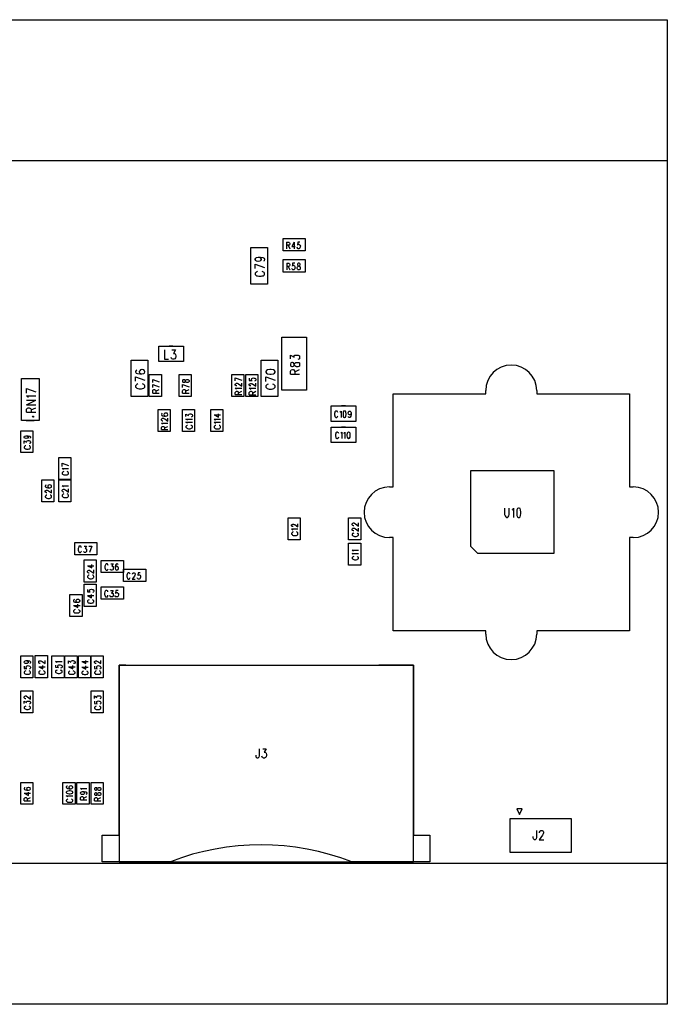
# Model space of a CAD drawing. Extents: x 11.9 to 28.1, y 10.8 to 21.2.
# Tile 2 of 8: x 19.3 to 21.6, y 14.8 to 18.3. Entities that reach past the tile are written whole.
import ezdxf

# ---------------------------------------------------------------- set-up
doc = ezdxf.new("R2010")
doc.units = 0
doc.header["$MEASUREMENT"] = 0
doc.layers.add('LAYNR1', color=2, linetype='Continuous')

msp = doc.modelspace()

# ---------------------------------------------------------------- linework, layer by layer
at = {"layer": 'LAYNR1', "color": 7}
for points in [[(18.117, 18.33), (21.617, 18.33)], [(21.617, 18.33), (21.617, 14.83)], [(18.117, 17.83), (21.617, 17.83)], [(21.617, 17.83), (21.617, 15.33)], [(20.252, 17.508), (20.252, 17.552)], [(20.252, 17.552), (20.331, 17.552)], [(20.264, 17.539), (20.264, 17.516)], [(20.264, 17.539), (20.272, 17.539), (20.274, 17.538), (20.275, 17.537), (20.276, 17.535), (20.276, 17.533), (20.275, 17.53), (20.274, 17.529), (20.272, 17.528), (20.264, 17.528)], [(20.291, 17.539), (20.283, 17.524), (20.295, 17.524)], [(20.291, 17.539), (20.291, 17.516)], [(20.312, 17.539), (20.304, 17.539), (20.303, 17.529), (20.304, 17.53), (20.307, 17.532), (20.309, 17.532), (20.311, 17.53), (20.313, 17.528), (20.314, 17.525), (20.313, 17.523), (20.312, 17.519), (20.311, 17.517), (20.308, 17.516), (20.306, 17.516), (20.303, 17.517), (20.303, 17.518), (20.302, 17.521)], [(20.331, 17.552), (20.331, 17.508)], [(20.137, 17.39), (20.137, 17.52)], [(20.137, 17.52), (20.197, 17.52)], [(20.197, 17.52), (20.197, 17.39)], [(20.331, 17.508), (20.252, 17.508)], [(20.27, 17.528), (20.276, 17.516)], [(20.164, 17.486), (20.169, 17.485), (20.172, 17.482), (20.174, 17.479), (20.174, 17.478), (20.172, 17.474), (20.169, 17.472), (20.164, 17.471), (20.163, 17.471), (20.158, 17.472), (20.155, 17.474), (20.153, 17.478), (20.153, 17.479), (20.155, 17.482), (20.158, 17.485), (20.164, 17.486), (20.172, 17.486), (20.18, 17.485), (20.185, 17.482), (20.186, 17.479), (20.186, 17.477), (20.185, 17.473), (20.182, 17.472)], [(20.252, 17.477), (20.331, 17.477)], [(20.252, 17.433), (20.252, 17.477)], [(20.331, 17.477), (20.331, 17.433)], [(20.153, 17.461), (20.186, 17.449)], [(20.153, 17.445), (20.153, 17.461)], [(20.161, 17.435), (20.158, 17.433), (20.155, 17.431), (20.153, 17.429), (20.153, 17.424), (20.155, 17.422), (20.158, 17.42), (20.161, 17.419), (20.166, 17.418), (20.174, 17.418), (20.178, 17.419), (20.182, 17.42), (20.185, 17.422), (20.186, 17.424), (20.186, 17.429), (20.185, 17.431), (20.182, 17.433), (20.178, 17.435)], [(20.331, 17.433), (20.252, 17.433)], [(20.265, 17.464), (20.265, 17.441)], [(20.265, 17.464), (20.272, 17.464), (20.274, 17.463), (20.275, 17.462), (20.276, 17.46), (20.276, 17.458), (20.275, 17.455), (20.274, 17.454), (20.272, 17.453), (20.265, 17.453)], [(20.27, 17.453), (20.276, 17.441)], [(20.295, 17.45), (20.294, 17.448), (20.294, 17.444), (20.292, 17.442), (20.29, 17.441), (20.287, 17.441), (20.285, 17.442), (20.284, 17.443), (20.283, 17.446)], [(20.294, 17.464), (20.286, 17.464), (20.285, 17.454), (20.286, 17.455), (20.288, 17.457), (20.29, 17.457), (20.293, 17.455), (20.294, 17.453), (20.295, 17.45)], [(20.304, 17.442), (20.303, 17.443), (20.302, 17.446), (20.302, 17.449), (20.303, 17.451), (20.305, 17.453), (20.307, 17.454), (20.31, 17.455), (20.312, 17.457), (20.313, 17.459)], [(20.304, 17.463), (20.303, 17.461), (20.303, 17.459), (20.304, 17.457)], [(20.306, 17.464), (20.304, 17.463)], [(20.304, 17.457), (20.305, 17.455), (20.309, 17.454), (20.311, 17.453), (20.313, 17.451)], [(20.313, 17.443), (20.312, 17.442), (20.309, 17.441), (20.306, 17.441), (20.304, 17.442)], [(20.313, 17.461), (20.312, 17.463), (20.309, 17.464), (20.306, 17.464)], [(20.313, 17.459), (20.313, 17.461)], [(20.313, 17.451), (20.313, 17.449), (20.313, 17.446), (20.313, 17.443)], [(20.197, 17.39), (20.137, 17.39)], [(20.248, 17.013), (20.248, 17.202)], [(20.248, 17.202), (20.335, 17.202)], [(20.335, 17.202), (20.335, 17.013)], [(19.811, 17.115), (19.811, 17.17)], [(19.811, 17.17), (19.898, 17.17)], [(19.831, 17.156), (19.831, 17.123), (19.845, 17.123)], [(19.861, 17.17), (19.847, 17.17)], [(19.857, 17.156), (19.87, 17.156), (19.863, 17.143), (19.866, 17.143), (19.869, 17.142), (19.87, 17.14), (19.871, 17.135), (19.871, 17.132), (19.87, 17.128), (19.867, 17.124), (19.864, 17.123), (19.861, 17.123), (19.857, 17.124), (19.856, 17.126), (19.855, 17.129)], [(19.898, 17.17), (19.898, 17.115)], [(19.712, 16.99), (19.712, 17.12)], [(19.712, 17.12), (19.772, 17.12)], [(19.772, 17.12), (19.772, 16.99)], [(19.898, 17.115), (19.811, 17.115)], [(19.861, 17.115), (19.847, 17.115)], [(20.174, 16.99), (20.174, 17.12)], [(20.174, 17.12), (20.234, 17.12)], [(20.234, 17.12), (20.234, 16.99)], [(20.278, 17.124), (20.278, 17.137), (20.291, 17.13), (20.291, 17.133), (20.292, 17.136), (20.294, 17.137), (20.299, 17.138), (20.302, 17.138), (20.306, 17.137), (20.31, 17.135), (20.311, 17.131), (20.311, 17.128), (20.31, 17.124), (20.308, 17.123), (20.305, 17.122)], [(19.733, 17.085), (19.73, 17.083), (19.728, 17.08), (19.728, 17.078), (19.73, 17.074), (19.735, 17.072), (19.743, 17.071), (19.75, 17.071), (19.757, 17.072), (19.76, 17.074), (19.761, 17.078), (19.761, 17.079), (19.76, 17.082), (19.757, 17.085), (19.752, 17.086), (19.75, 17.086), (19.746, 17.085), (19.743, 17.082), (19.741, 17.079), (19.741, 17.078), (19.743, 17.074), (19.746, 17.072), (19.75, 17.071)], [(20.191, 17.077), (20.193, 17.074), (20.197, 17.071), (20.205, 17.07), (20.21, 17.07), (20.218, 17.071), (20.222, 17.074), (20.224, 17.077), (20.224, 17.079), (20.222, 17.083), (20.218, 17.085)], [(20.197, 17.085), (20.193, 17.083), (20.191, 17.079), (20.191, 17.077)], [(20.218, 17.085), (20.21, 17.086), (20.205, 17.086), (20.197, 17.085)], [(20.278, 17.07), (20.278, 17.08), (20.28, 17.083), (20.281, 17.085), (20.285, 17.086), (20.288, 17.086), (20.291, 17.085), (20.292, 17.083), (20.294, 17.08), (20.294, 17.07)], [(20.294, 17.078), (20.311, 17.086)], [(19.34, 17.055), (19.368, 17.055)], [(19.728, 17.061), (19.761, 17.049)], [(19.728, 17.045), (19.728, 17.061)], [(19.776, 16.991), (19.776, 17.069)], [(19.776, 17.069), (19.82, 17.069)], [(19.789, 17.051), (19.812, 17.043)], [(19.789, 17.04), (19.789, 17.051)], [(19.82, 17.069), (19.82, 16.991)], [(19.883, 16.991), (19.883, 17.069)], [(19.883, 17.069), (19.926, 17.069)], [(19.905, 17.046), (19.906, 17.049), (19.908, 17.05), (19.91, 17.051), (19.914, 17.051), (19.916, 17.05), (19.917, 17.05), (19.918, 17.047), (19.918, 17.044), (19.917, 17.042), (19.916, 17.041), (19.914, 17.04), (19.91, 17.04), (19.908, 17.041), (19.906, 17.042), (19.905, 17.045), (19.904, 17.048), (19.903, 17.05), (19.9, 17.05), (19.898, 17.05), (19.896, 17.05), (19.895, 17.047), (19.895, 17.044)], [(19.895, 17.044), (19.896, 17.042), (19.898, 17.041), (19.9, 17.041), (19.903, 17.042), (19.904, 17.043), (19.905, 17.046)], [(19.926, 17.069), (19.926, 16.991)], [(20.07, 16.991), (20.07, 17.069)], [(20.07, 17.069), (20.113, 17.069)], [(20.082, 17.057), (20.105, 17.049)], [(20.082, 17.046), (20.082, 17.057)], [(20.113, 17.069), (20.113, 16.991)], [(20.12, 16.991), (20.12, 17.069)], [(20.12, 17.069), (20.163, 17.069)], [(20.132, 17.056), (20.132, 17.048), (20.142, 17.047), (20.141, 17.048), (20.14, 17.05), (20.14, 17.052), (20.141, 17.055), (20.143, 17.056), (20.147, 17.057), (20.149, 17.056), (20.152, 17.056), (20.154, 17.054), (20.155, 17.052), (20.155, 17.049), (20.154, 17.047), (20.153, 17.046), (20.151, 17.045)], [(20.163, 17.069), (20.163, 16.991)], [(20.191, 17.06), (20.224, 17.049)], [(20.191, 17.044), (20.191, 17.06)], [(20.278, 17.07), (20.311, 17.07)], [(19.341, 17.019), (19.374, 17.007)], [(19.341, 17.003), (19.341, 17.019)], [(19.736, 17.035), (19.733, 17.033), (19.73, 17.031), (19.728, 17.029), (19.728, 17.024), (19.73, 17.022), (19.733, 17.02), (19.736, 17.019), (19.741, 17.018), (19.749, 17.018), (19.753, 17.019), (19.757, 17.02), (19.76, 17.022), (19.761, 17.024), (19.761, 17.029), (19.76, 17.031), (19.757, 17.033), (19.753, 17.035)], [(19.789, 17.033), (19.812, 17.025)], [(19.789, 17.022), (19.789, 17.033)], [(19.789, 17.003), (19.789, 17.011), (19.79, 17.013), (19.791, 17.014), (19.793, 17.015), (19.795, 17.015), (19.797, 17.014), (19.799, 17.013), (19.8, 17.011), (19.8, 17.003)], [(19.8, 17.009), (19.812, 17.015)], [(19.895, 17.033), (19.918, 17.025)], [(19.895, 17.022), (19.895, 17.033)], [(19.895, 17.003), (19.895, 17.011), (19.896, 17.013), (19.897, 17.014), (19.899, 17.015), (19.902, 17.015), (19.904, 17.014), (19.905, 17.013), (19.906, 17.011), (19.906, 17.003)], [(19.906, 17.009), (19.918, 17.015)], [(20.085, 17.029), (20.084, 17.03), (20.082, 17.031), (20.082, 17.034), (20.084, 17.036), (20.085, 17.037), (20.087, 17.038)], [(20.087, 17.016), (20.086, 17.018), (20.082, 17.02)], [(20.082, 17.02), (20.105, 17.02)], [(20.088, 17.028), (20.087, 17.028), (20.085, 17.029)], [(20.087, 17.038), (20.089, 17.038)], [(20.089, 17.038), (20.091, 17.037), (20.094, 17.035), (20.105, 17.027), (20.105, 17.038)], [(20.138, 17.028), (20.137, 17.028), (20.135, 17.028), (20.134, 17.029), (20.132, 17.031), (20.132, 17.034), (20.134, 17.036), (20.135, 17.036), (20.137, 17.037), (20.139, 17.037), (20.141, 17.036), (20.144, 17.035), (20.155, 17.027), (20.155, 17.038)], [(20.137, 17.016), (20.136, 17.017), (20.132, 17.02), (20.155, 17.02)], [(20.199, 17.034), (20.196, 17.033), (20.193, 17.031), (20.191, 17.028), (20.191, 17.024), (20.193, 17.021), (20.196, 17.019), (20.199, 17.018), (20.203, 17.017), (20.211, 17.017), (20.216, 17.018), (20.219, 17.019), (20.222, 17.021), (20.224, 17.024), (20.224, 17.028), (20.222, 17.031), (20.219, 17.033), (20.216, 17.034)], [(20.335, 17.013), (20.248, 17.013)], [(20.63, 16.669), (20.643, 16.669), (20.643, 17), (20.972, 17), (20.972, 17.012)], [(21.153, 17.012), (21.153, 17), (21.483, 17), (21.483, 16.669), (21.496, 16.669)], [(19.347, 16.987), (19.346, 16.989), (19.341, 16.993), (19.374, 16.993)], [(19.341, 16.961), (19.374, 16.977)], [(19.341, 16.977), (19.374, 16.977)], [(19.772, 16.99), (19.712, 16.99)], [(19.82, 16.991), (19.776, 16.991)], [(19.789, 17.003), (19.812, 17.003)], [(19.926, 16.991), (19.883, 16.991)], [(19.895, 17.003), (19.918, 17.003)], [(20.113, 16.991), (20.07, 16.991)], [(20.082, 16.998), (20.082, 17.005), (20.084, 17.007), (20.085, 17.008), (20.087, 17.009), (20.089, 17.009), (20.091, 17.008), (20.092, 17.007), (20.093, 17.005), (20.093, 16.998)], [(20.082, 16.998), (20.105, 16.998)], [(20.093, 17.003), (20.105, 17.009)], [(20.163, 16.991), (20.12, 16.991)], [(20.132, 16.997), (20.132, 17.005), (20.134, 17.007), (20.135, 17.008), (20.137, 17.009), (20.139, 17.009), (20.141, 17.008), (20.142, 17.007), (20.143, 17.005), (20.143, 16.997)], [(20.132, 16.997), (20.155, 16.997)], [(20.143, 17.003), (20.155, 17.009)], [(20.234, 16.99), (20.174, 16.99)], [(19.341, 16.961), (19.374, 16.961)], [(19.341, 16.935), (19.341, 16.945), (19.343, 16.948), (19.344, 16.949), (19.347, 16.95), (19.35, 16.95), (19.353, 16.949), (19.355, 16.948), (19.357, 16.945), (19.357, 16.935)], [(19.357, 16.943), (19.374, 16.95)], [(19.808, 16.866), (19.808, 16.944)], [(19.808, 16.944), (19.851, 16.944)], [(19.851, 16.944), (19.851, 16.866)], [(19.895, 16.866), (19.895, 16.944)], [(19.895, 16.944), (19.938, 16.944)], [(19.938, 16.944), (19.938, 16.866)], [(19.995, 16.866), (19.995, 16.944)], [(19.995, 16.944), (20.038, 16.944)], [(20.038, 16.944), (20.038, 16.866)], [(20.423, 16.902), (20.423, 16.957)], [(20.423, 16.957), (20.51, 16.957)], [(20.474, 16.957), (20.46, 16.957)], [(20.51, 16.957), (20.51, 16.902)], [(19.34, 16.905), (19.368, 16.905)], [(19.341, 16.935), (19.374, 16.935)], [(19.823, 16.931), (19.821, 16.93), (19.82, 16.927), (19.82, 16.926), (19.821, 16.923), (19.824, 16.922), (19.83, 16.921), (19.835, 16.921), (19.84, 16.922), (19.842, 16.923), (19.843, 16.926), (19.843, 16.927), (19.842, 16.929), (19.84, 16.931), (19.836, 16.931), (19.835, 16.931), (19.832, 16.931), (19.83, 16.929), (19.829, 16.927), (19.829, 16.926), (19.83, 16.923), (19.832, 16.922), (19.835, 16.921)], [(19.825, 16.903), (19.824, 16.903), (19.822, 16.904), (19.821, 16.905), (19.82, 16.907), (19.82, 16.91), (19.821, 16.911), (19.822, 16.912), (19.824, 16.913), (19.827, 16.913), (19.829, 16.912), (19.832, 16.911), (19.843, 16.903), (19.843, 16.914)], [(19.907, 16.919), (19.907, 16.928), (19.916, 16.923), (19.916, 16.925), (19.917, 16.927), (19.918, 16.928), (19.922, 16.929), (19.924, 16.929), (19.927, 16.928), (19.929, 16.926), (19.93, 16.924), (19.93, 16.921), (19.929, 16.919), (19.928, 16.918), (19.926, 16.917)], [(19.912, 16.906), (19.911, 16.908), (19.907, 16.91), (19.93, 16.91)], [(20.007, 16.925), (20.023, 16.917), (20.023, 16.929)], [(20.007, 16.925), (20.03, 16.925)], [(20.012, 16.906), (20.011, 16.907), (20.007, 16.91), (20.03, 16.91)], [(20.447, 16.934), (20.446, 16.936), (20.444, 16.938), (20.443, 16.939), (20.44, 16.939), (20.438, 16.938), (20.436, 16.936), (20.436, 16.934), (20.435, 16.93), (20.435, 16.925), (20.436, 16.922), (20.436, 16.919), (20.438, 16.917), (20.44, 16.916), (20.443, 16.916), (20.444, 16.917), (20.446, 16.919), (20.447, 16.922)], [(20.454, 16.935), (20.455, 16.936), (20.458, 16.939), (20.458, 16.916)], [(20.494, 16.932), (20.493, 16.928), (20.491, 16.926), (20.489, 16.925), (20.488, 16.925), (20.486, 16.926), (20.484, 16.928), (20.483, 16.932), (20.483, 16.933), (20.484, 16.936), (20.486, 16.938), (20.488, 16.939), (20.489, 16.939), (20.491, 16.938), (20.493, 16.936), (20.494, 16.932), (20.494, 16.926), (20.493, 16.921), (20.491, 16.917), (20.489, 16.916), (20.487, 16.916), (20.485, 16.917), (20.484, 16.919)], [(19.824, 16.892), (19.823, 16.893), (19.82, 16.896), (19.843, 16.896)], [(19.82, 16.873), (19.82, 16.88), (19.821, 16.883), (19.822, 16.884), (19.824, 16.884), (19.827, 16.884), (19.829, 16.884), (19.83, 16.883), (19.831, 16.88), (19.831, 16.873)], [(19.82, 16.873), (19.843, 16.873)], [(19.831, 16.879), (19.843, 16.884)], [(19.912, 16.895), (19.911, 16.897), (19.907, 16.899), (19.93, 16.899)], [(19.913, 16.888), (19.911, 16.887), (19.909, 16.886), (19.907, 16.884), (19.907, 16.881), (19.909, 16.879), (19.911, 16.878), (19.913, 16.877), (19.916, 16.876), (19.922, 16.876), (19.925, 16.877), (19.927, 16.878), (19.929, 16.879), (19.93, 16.881), (19.93, 16.884), (19.929, 16.886), (19.927, 16.887), (19.925, 16.888)], [(20.012, 16.895), (20.011, 16.896), (20.007, 16.899), (20.03, 16.899)], [(20.013, 16.888), (20.011, 16.887), (20.009, 16.885), (20.007, 16.884), (20.007, 16.88), (20.009, 16.879), (20.011, 16.877), (20.013, 16.876), (20.016, 16.876), (20.022, 16.876), (20.025, 16.876), (20.027, 16.877), (20.029, 16.879), (20.03, 16.88), (20.03, 16.884), (20.029, 16.885), (20.027, 16.887), (20.025, 16.888)], [(20.51, 16.902), (20.423, 16.902)], [(20.423, 16.827), (20.423, 16.882)], [(20.423, 16.882), (20.51, 16.882)], [(20.474, 16.902), (20.46, 16.902)], [(20.474, 16.882), (20.46, 16.882)], [(20.51, 16.882), (20.51, 16.827)], [(19.32, 16.791), (19.32, 16.869)], [(19.32, 16.869), (19.363, 16.869)], [(19.332, 16.846), (19.334, 16.849), (19.336, 16.85), (19.34, 16.851), (19.346, 16.851), (19.351, 16.85), (19.354, 16.849), (19.355, 16.846)], [(19.347, 16.846), (19.347, 16.846), (19.346, 16.843), (19.343, 16.842), (19.34, 16.841), (19.339, 16.841), (19.336, 16.842), (19.334, 16.843), (19.332, 16.846), (19.332, 16.846)], [(19.34, 16.851), (19.343, 16.85), (19.346, 16.849), (19.347, 16.846)], [(19.355, 16.846), (19.355, 16.845), (19.354, 16.842), (19.352, 16.842)], [(19.363, 16.869), (19.363, 16.791)], [(19.851, 16.866), (19.808, 16.866)], [(19.938, 16.866), (19.895, 16.866)], [(20.038, 16.866), (19.995, 16.866)], [(20.45, 16.859), (20.449, 16.861), (20.447, 16.863), (20.446, 16.864), (20.443, 16.864), (20.441, 16.863), (20.44, 16.861), (20.439, 16.859), (20.438, 16.855), (20.438, 16.85), (20.439, 16.847), (20.44, 16.844), (20.441, 16.842), (20.443, 16.841), (20.446, 16.841), (20.447, 16.842), (20.449, 16.844), (20.45, 16.847)], [(20.457, 16.86), (20.459, 16.861), (20.461, 16.864), (20.461, 16.841)], [(20.468, 16.86), (20.47, 16.861), (20.472, 16.864), (20.472, 16.841)], [(19.332, 16.824), (19.332, 16.833), (19.341, 16.828), (19.341, 16.83), (19.342, 16.832), (19.343, 16.833), (19.347, 16.834), (19.349, 16.834), (19.352, 16.833), (19.354, 16.831), (19.355, 16.829)], [(19.338, 16.815), (19.336, 16.815), (19.334, 16.813), (19.332, 16.811)], [(19.332, 16.811), (19.332, 16.808), (19.334, 16.807), (19.336, 16.805), (19.338, 16.804), (19.341, 16.803), (19.347, 16.803), (19.35, 16.804), (19.352, 16.805), (19.354, 16.807), (19.355, 16.808), (19.355, 16.811)], [(19.355, 16.811), (19.354, 16.813), (19.352, 16.815), (19.35, 16.815)], [(19.355, 16.829), (19.355, 16.826), (19.354, 16.824), (19.353, 16.823), (19.351, 16.823)], [(20.51, 16.827), (20.423, 16.827)], [(20.474, 16.827), (20.46, 16.827)], [(19.363, 16.791), (19.32, 16.791)], [(19.455, 16.696), (19.455, 16.774)], [(19.455, 16.774), (19.498, 16.774)], [(19.498, 16.774), (19.498, 16.696)], [(19.467, 16.753), (19.49, 16.745)], [(19.467, 16.742), (19.467, 16.753)], [(19.472, 16.731), (19.471, 16.732), (19.467, 16.735), (19.49, 16.735)], [(19.498, 16.696), (19.455, 16.696)], [(19.473, 16.724), (19.471, 16.723), (19.469, 16.721), (19.467, 16.72), (19.467, 16.716)], [(19.467, 16.716), (19.469, 16.715), (19.471, 16.713), (19.473, 16.712), (19.476, 16.712), (19.482, 16.712), (19.485, 16.712), (19.487, 16.713), (19.489, 16.715), (19.49, 16.716)], [(19.49, 16.716), (19.49, 16.72), (19.489, 16.721), (19.487, 16.723), (19.485, 16.724)], [(19.395, 16.616), (19.395, 16.694)], [(19.395, 16.694), (19.438, 16.694)], [(19.411, 16.675), (19.409, 16.675), (19.407, 16.672), (19.407, 16.671), (19.409, 16.668), (19.412, 16.667), (19.417, 16.666), (19.423, 16.666), (19.427, 16.667), (19.429, 16.668), (19.43, 16.671), (19.43, 16.671)], [(19.43, 16.671), (19.429, 16.674), (19.427, 16.675), (19.424, 16.676), (19.423, 16.676), (19.419, 16.675), (19.417, 16.674), (19.416, 16.671)], [(19.416, 16.671), (19.416, 16.671), (19.417, 16.668), (19.419, 16.667), (19.423, 16.666)], [(19.438, 16.694), (19.438, 16.616)], [(19.455, 16.616), (19.455, 16.694)], [(19.455, 16.694), (19.498, 16.694)], [(19.472, 16.669), (19.471, 16.671), (19.467, 16.673), (19.49, 16.673)], [(19.473, 16.651), (19.472, 16.651), (19.47, 16.652), (19.469, 16.653), (19.467, 16.655), (19.467, 16.658), (19.469, 16.659), (19.47, 16.66), (19.472, 16.661), (19.474, 16.661), (19.476, 16.66), (19.479, 16.659), (19.49, 16.651), (19.49, 16.662)], [(19.498, 16.694), (19.498, 16.616)], [(19.413, 16.648), (19.412, 16.648), (19.41, 16.649), (19.409, 16.65), (19.407, 16.651), (19.407, 16.655), (19.409, 16.656), (19.41, 16.657), (19.412, 16.658), (19.414, 16.658), (19.416, 16.657), (19.419, 16.655), (19.43, 16.648), (19.43, 16.659)], [(19.413, 16.64), (19.411, 16.64), (19.409, 16.638), (19.407, 16.636)], [(19.407, 16.636), (19.407, 16.633), (19.409, 16.632), (19.411, 16.63), (19.413, 16.629), (19.416, 16.628), (19.422, 16.628), (19.425, 16.629), (19.427, 16.63), (19.429, 16.632), (19.43, 16.633), (19.43, 16.636)], [(19.43, 16.636), (19.429, 16.638), (19.427, 16.64), (19.425, 16.64)], [(19.473, 16.644), (19.471, 16.643), (19.469, 16.641), (19.467, 16.64), (19.467, 16.636)], [(19.467, 16.636), (19.469, 16.635), (19.471, 16.633), (19.473, 16.632), (19.476, 16.632), (19.482, 16.632), (19.485, 16.632), (19.487, 16.633), (19.489, 16.635), (19.49, 16.636)], [(19.49, 16.636), (19.49, 16.64), (19.489, 16.641), (19.487, 16.643), (19.485, 16.644)], [(19.438, 16.616), (19.395, 16.616)], [(19.498, 16.616), (19.455, 16.616)], [(21.039, 16.594), (21.039, 16.571), (21.041, 16.566), (21.043, 16.563), (21.046, 16.561), (21.049, 16.561), (21.052, 16.563), (21.054, 16.566), (21.055, 16.571), (21.055, 16.594)], [(21.066, 16.588), (21.068, 16.589), (21.071, 16.594), (21.071, 16.561)], [(20.27, 16.481), (20.27, 16.559)], [(20.27, 16.559), (20.313, 16.559)], [(20.313, 16.559), (20.313, 16.481)], [(20.485, 16.481), (20.485, 16.559)], [(20.485, 16.559), (20.528, 16.559)], [(20.528, 16.559), (20.528, 16.481)], [(20.287, 16.528), (20.285, 16.528), (20.284, 16.529), (20.282, 16.531), (20.282, 16.534), (20.284, 16.536), (20.285, 16.536)], [(20.287, 16.516), (20.286, 16.517), (20.282, 16.52), (20.305, 16.52)], [(20.285, 16.536), (20.287, 16.537), (20.289, 16.537), (20.291, 16.536)], [(20.288, 16.528), (20.287, 16.528)], [(20.291, 16.536), (20.294, 16.535), (20.305, 16.527), (20.305, 16.538)], [(20.503, 16.531), (20.502, 16.531), (20.5, 16.532), (20.499, 16.533), (20.497, 16.534), (20.497, 16.538), (20.499, 16.539), (20.5, 16.54), (20.502, 16.541), (20.504, 16.541), (20.506, 16.54), (20.509, 16.538), (20.52, 16.53), (20.52, 16.542)], [(20.503, 16.513), (20.502, 16.513), (20.5, 16.514), (20.499, 16.514), (20.497, 16.516), (20.497, 16.519), (20.499, 16.521), (20.5, 16.522), (20.502, 16.522), (20.504, 16.522), (20.506, 16.522), (20.509, 16.52), (20.52, 16.512), (20.52, 16.523)], [(20.288, 16.509), (20.286, 16.508), (20.284, 16.506), (20.282, 16.505), (20.282, 16.501)], [(20.282, 16.501), (20.284, 16.5), (20.286, 16.498), (20.288, 16.497), (20.291, 16.497), (20.297, 16.497), (20.3, 16.497), (20.302, 16.498), (20.304, 16.5), (20.305, 16.501)], [(20.305, 16.501), (20.305, 16.505), (20.304, 16.506), (20.302, 16.508), (20.3, 16.509)], [(20.503, 16.505), (20.501, 16.504), (20.499, 16.503), (20.497, 16.501), (20.497, 16.498), (20.499, 16.496), (20.501, 16.495), (20.503, 16.494), (20.506, 16.493), (20.512, 16.493), (20.515, 16.494), (20.517, 16.495), (20.519, 16.496), (20.52, 16.498), (20.52, 16.501), (20.519, 16.503), (20.517, 16.504), (20.515, 16.505)], [(20.643, 16.158), (20.643, 16.489), (20.63, 16.489)], [(21.496, 16.489), (21.483, 16.489), (21.483, 16.158), (21.153, 16.158), (21.153, 16.146)], [(19.536, 16.453), (19.535, 16.455), (19.534, 16.458), (19.532, 16.459), (19.529, 16.459), (19.527, 16.458), (19.526, 16.455), (19.525, 16.453), (19.524, 16.45), (19.524, 16.444), (19.525, 16.441), (19.526, 16.439), (19.527, 16.437), (19.529, 16.436), (19.532, 16.436), (19.534, 16.437), (19.535, 16.439), (19.536, 16.441)], [(19.545, 16.459), (19.554, 16.459), (19.549, 16.45), (19.551, 16.45), (19.553, 16.449), (19.554, 16.448), (19.554, 16.444), (19.554, 16.442), (19.554, 16.439), (19.552, 16.437), (19.55, 16.436), (19.547, 16.436), (19.545, 16.437), (19.544, 16.438), (19.543, 16.44)], [(19.562, 16.459), (19.573, 16.459)], [(19.573, 16.459), (19.565, 16.436)], [(20.313, 16.481), (20.27, 16.481)], [(20.528, 16.481), (20.485, 16.481)], [(20.485, 16.391), (20.485, 16.469)], [(20.485, 16.469), (20.528, 16.469)], [(20.528, 16.469), (20.528, 16.391)], [(20.502, 16.44), (20.501, 16.442), (20.497, 16.444), (20.52, 16.444)], [(20.502, 16.429), (20.501, 16.431), (20.497, 16.433), (20.52, 16.433)], [(20.503, 16.422), (20.501, 16.421), (20.499, 16.42), (20.497, 16.418), (20.497, 16.415), (20.499, 16.413), (20.501, 16.412), (20.503, 16.411), (20.506, 16.41), (20.512, 16.41), (20.515, 16.411), (20.517, 16.412), (20.519, 16.413), (20.52, 16.415), (20.52, 16.418), (20.519, 16.42), (20.517, 16.421), (20.515, 16.422)], [(19.557, 16.389), (19.573, 16.381), (19.573, 16.393)], [(19.557, 16.389), (19.58, 16.389)], [(19.631, 16.39), (19.63, 16.392), (19.629, 16.395), (19.627, 16.396), (19.624, 16.396), (19.622, 16.395), (19.621, 16.392), (19.62, 16.39), (19.619, 16.387), (19.619, 16.381), (19.62, 16.378), (19.621, 16.376), (19.622, 16.374), (19.624, 16.373), (19.627, 16.373), (19.629, 16.374), (19.63, 16.376), (19.631, 16.378)], [(19.64, 16.396), (19.648, 16.396), (19.644, 16.387), (19.646, 16.387), (19.648, 16.386), (19.648, 16.385), (19.649, 16.381), (19.649, 16.379), (19.648, 16.376), (19.647, 16.374), (19.644, 16.373), (19.642, 16.373), (19.64, 16.374), (19.639, 16.375), (19.638, 16.377)], [(19.666, 16.392), (19.665, 16.395), (19.663, 16.396), (19.661, 16.396), (19.659, 16.395), (19.657, 16.391), (19.656, 16.386), (19.656, 16.38), (19.657, 16.376), (19.659, 16.374), (19.661, 16.373), (19.662, 16.373), (19.664, 16.374), (19.666, 16.376), (19.667, 16.379), (19.667, 16.38), (19.666, 16.384), (19.664, 16.386), (19.662, 16.387), (19.661, 16.387), (19.659, 16.386), (19.657, 16.384), (19.656, 16.38)], [(20.528, 16.391), (20.485, 16.391)], [(19.563, 16.363), (19.562, 16.363), (19.56, 16.364), (19.559, 16.365), (19.557, 16.366), (19.557, 16.37), (19.559, 16.371), (19.56, 16.372), (19.562, 16.373), (19.564, 16.373), (19.566, 16.372), (19.569, 16.37), (19.58, 16.362), (19.58, 16.374)], [(19.563, 16.355), (19.561, 16.355), (19.559, 16.353), (19.557, 16.351), (19.557, 16.348), (19.559, 16.347), (19.561, 16.345), (19.563, 16.344), (19.566, 16.343), (19.572, 16.343), (19.575, 16.344), (19.577, 16.345), (19.579, 16.347), (19.58, 16.348), (19.58, 16.351), (19.579, 16.353), (19.577, 16.355), (19.575, 16.355)], [(19.685, 16.377), (19.764, 16.377)], [(19.685, 16.333), (19.685, 16.377)], [(19.709, 16.359), (19.708, 16.361), (19.707, 16.363), (19.705, 16.364), (19.702, 16.364), (19.7, 16.363), (19.699, 16.361), (19.698, 16.359), (19.697, 16.356), (19.697, 16.35), (19.698, 16.347), (19.699, 16.345), (19.7, 16.343), (19.702, 16.341), (19.705, 16.341), (19.707, 16.343), (19.708, 16.345), (19.709, 16.347)], [(19.717, 16.359), (19.717, 16.36), (19.718, 16.362), (19.719, 16.363), (19.72, 16.364), (19.723, 16.364), (19.725, 16.363), (19.726, 16.362), (19.727, 16.36), (19.727, 16.358), (19.726, 16.356), (19.724, 16.352), (19.716, 16.341), (19.727, 16.341)], [(19.745, 16.364), (19.737, 16.364), (19.736, 16.355), (19.737, 16.356), (19.739, 16.357), (19.742, 16.357), (19.744, 16.356), (19.746, 16.353), (19.746, 16.35), (19.746, 16.348), (19.745, 16.345), (19.743, 16.343), (19.741, 16.341), (19.738, 16.341), (19.736, 16.343), (19.735, 16.344), (19.734, 16.346)], [(19.764, 16.377), (19.764, 16.333)], [(19.545, 16.244), (19.545, 16.323)], [(19.545, 16.323), (19.588, 16.323)], [(19.588, 16.323), (19.588, 16.244)], [(19.764, 16.333), (19.685, 16.333)], [(19.495, 16.208), (19.495, 16.287)], [(19.495, 16.287), (19.538, 16.287)], [(19.538, 16.287), (19.538, 16.208)], [(19.557, 16.304), (19.557, 16.296), (19.567, 16.296), (19.566, 16.296), (19.565, 16.299), (19.565, 16.301), (19.566, 16.304), (19.568, 16.305), (19.571, 16.306), (19.574, 16.305), (19.577, 16.304), (19.579, 16.303), (19.58, 16.3), (19.58, 16.298), (19.579, 16.296), (19.578, 16.295), (19.576, 16.294)], [(19.557, 16.283), (19.572, 16.275), (19.572, 16.287)], [(19.557, 16.283), (19.58, 16.283)], [(19.63, 16.296), (19.629, 16.298), (19.628, 16.3), (19.626, 16.301), (19.623, 16.301), (19.621, 16.3), (19.62, 16.298), (19.619, 16.296), (19.618, 16.292), (19.618, 16.287), (19.619, 16.284), (19.62, 16.281), (19.621, 16.279), (19.623, 16.278), (19.626, 16.278), (19.628, 16.279), (19.629, 16.281), (19.63, 16.284)], [(19.639, 16.301), (19.648, 16.301), (19.643, 16.292), (19.645, 16.292), (19.647, 16.291), (19.648, 16.29), (19.648, 16.287), (19.648, 16.285), (19.648, 16.281), (19.646, 16.279), (19.644, 16.278), (19.641, 16.278), (19.639, 16.279), (19.638, 16.28), (19.637, 16.283)], [(19.666, 16.301), (19.658, 16.301), (19.657, 16.291), (19.658, 16.292), (19.66, 16.294), (19.663, 16.294), (19.665, 16.292), (19.667, 16.29), (19.668, 16.287), (19.667, 16.285), (19.666, 16.281), (19.664, 16.279), (19.662, 16.278), (19.66, 16.278), (19.657, 16.279), (19.656, 16.28), (19.656, 16.283)], [(19.511, 16.269), (19.509, 16.268), (19.508, 16.265), (19.508, 16.264), (19.509, 16.261), (19.512, 16.26), (19.517, 16.259), (19.523, 16.259), (19.527, 16.26), (19.529, 16.261), (19.531, 16.264), (19.531, 16.265), (19.529, 16.267), (19.527, 16.269), (19.524, 16.269), (19.523, 16.269), (19.52, 16.269), (19.517, 16.267), (19.516, 16.265), (19.516, 16.264), (19.517, 16.261), (19.52, 16.26), (19.523, 16.259)], [(19.508, 16.248), (19.523, 16.24), (19.523, 16.252)], [(19.508, 16.248), (19.531, 16.248)], [(19.588, 16.244), (19.545, 16.244)], [(19.563, 16.268), (19.56, 16.267), (19.558, 16.265), (19.557, 16.264), (19.557, 16.261), (19.558, 16.259), (19.56, 16.257), (19.563, 16.257), (19.566, 16.256), (19.571, 16.256), (19.575, 16.257), (19.577, 16.257), (19.579, 16.259), (19.58, 16.261), (19.58, 16.264), (19.579, 16.265), (19.577, 16.267), (19.575, 16.268)], [(19.538, 16.208), (19.495, 16.208)], [(19.513, 16.233), (19.511, 16.232), (19.509, 16.23), (19.508, 16.229), (19.508, 16.226), (19.509, 16.224), (19.511, 16.222), (19.513, 16.222), (19.516, 16.221), (19.522, 16.221), (19.525, 16.222), (19.527, 16.222), (19.529, 16.224), (19.531, 16.226), (19.531, 16.229), (19.529, 16.23), (19.527, 16.232), (19.525, 16.233)], [(20.972, 16.146), (20.972, 16.158), (20.643, 16.158)], [(19.32, 15.991), (19.32, 16.069)], [(19.32, 16.069), (19.363, 16.069)], [(19.363, 16.069), (19.363, 15.991)], [(19.371, 15.991), (19.371, 16.07)], [(19.371, 16.07), (19.415, 16.07)], [(19.415, 16.07), (19.415, 15.991)], [(19.431, 15.991), (19.431, 16.069)], [(19.431, 16.069), (19.475, 16.069)], [(19.475, 16.069), (19.475, 15.991)], [(19.477, 15.991), (19.477, 16.069)], [(19.477, 16.069), (19.521, 16.069)], [(19.521, 16.069), (19.521, 15.991)], [(19.525, 15.991), (19.525, 16.069)], [(19.525, 16.069), (19.568, 16.069)], [(19.568, 16.069), (19.568, 15.991)], [(19.57, 15.991), (19.57, 16.069)], [(19.57, 16.069), (19.613, 16.069)], [(19.613, 16.069), (19.613, 15.991)], [(19.34, 16.052), (19.343, 16.051), (19.346, 16.049), (19.347, 16.047), (19.347, 16.046), (19.346, 16.044), (19.343, 16.042), (19.34, 16.041), (19.339, 16.041), (19.336, 16.042), (19.334, 16.044), (19.332, 16.046), (19.332, 16.047), (19.334, 16.049), (19.336, 16.051), (19.34, 16.052), (19.346, 16.052), (19.351, 16.051), (19.354, 16.049), (19.355, 16.047), (19.355, 16.045), (19.354, 16.043), (19.352, 16.042)], [(19.332, 16.032), (19.332, 16.024), (19.342, 16.024), (19.341, 16.024), (19.34, 16.027), (19.34, 16.029), (19.341, 16.032), (19.343, 16.033), (19.347, 16.034), (19.349, 16.033), (19.352, 16.032), (19.354, 16.031), (19.355, 16.028), (19.355, 16.026), (19.354, 16.024), (19.353, 16.023), (19.351, 16.022)], [(19.389, 16.042), (19.388, 16.042), (19.386, 16.043), (19.385, 16.043), (19.384, 16.045), (19.384, 16.048), (19.385, 16.05), (19.386, 16.051), (19.388, 16.051), (19.39, 16.051), (19.392, 16.051), (19.396, 16.049), (19.407, 16.041), (19.407, 16.052)], [(19.384, 16.03), (19.399, 16.022), (19.399, 16.034)], [(19.384, 16.03), (19.407, 16.03)], [(19.448, 16.044), (19.447, 16.046), (19.444, 16.048), (19.467, 16.048)], [(19.444, 16.036), (19.444, 16.028), (19.454, 16.027), (19.453, 16.028), (19.452, 16.03), (19.452, 16.033), (19.453, 16.035), (19.455, 16.037), (19.458, 16.037), (19.46, 16.037), (19.464, 16.036), (19.466, 16.034), (19.467, 16.032), (19.467, 16.029), (19.466, 16.027), (19.465, 16.026), (19.462, 16.025)], [(19.49, 16.042), (19.49, 16.051), (19.498, 16.046)], [(19.49, 16.03), (19.505, 16.022), (19.505, 16.034)], [(19.49, 16.03), (19.513, 16.03)], [(19.498, 16.046), (19.498, 16.049), (19.499, 16.05), (19.5, 16.051), (19.504, 16.052), (19.506, 16.052), (19.509, 16.051), (19.511, 16.05), (19.513, 16.047), (19.513, 16.045), (19.511, 16.042), (19.51, 16.042), (19.508, 16.041)], [(19.537, 16.048), (19.552, 16.041), (19.552, 16.052)], [(19.537, 16.048), (19.56, 16.048)], [(19.537, 16.029), (19.552, 16.021), (19.552, 16.033)], [(19.588, 16.042), (19.587, 16.042), (19.585, 16.042), (19.584, 16.043), (19.582, 16.045), (19.582, 16.048), (19.584, 16.05), (19.585, 16.05), (19.587, 16.051), (19.589, 16.051), (19.591, 16.05), (19.594, 16.049), (19.605, 16.041), (19.605, 16.052)], [(19.582, 16.032), (19.582, 16.024), (19.592, 16.023), (19.591, 16.024), (19.59, 16.026), (19.59, 16.029)], [(19.59, 16.029), (19.591, 16.031), (19.593, 16.033), (19.597, 16.034), (19.599, 16.033), (19.602, 16.032), (19.604, 16.03), (19.605, 16.028), (19.605, 16.026), (19.604, 16.023), (19.603, 16.023), (19.601, 16.022)], [(19.851, 15.337), (19.609, 15.337), (19.609, 15.431), (19.67, 15.431), (19.67, 16.035)], [(19.67, 16.035), (20.715, 16.035), (20.715, 15.431), (20.774, 15.431), (20.774, 15.337), (20.495, 15.337)], [(19.694, 16.035), (19.67, 16.035), (19.67, 15.337), (20.715, 15.337), (20.715, 16.035), (20.592, 16.035)], [(19.338, 16.015), (19.336, 16.014), (19.334, 16.013), (19.332, 16.011), (19.332, 16.008), (19.334, 16.006), (19.336, 16.005), (19.338, 16.004), (19.341, 16.003), (19.347, 16.003), (19.35, 16.004), (19.352, 16.005), (19.354, 16.006), (19.355, 16.008), (19.355, 16.011), (19.354, 16.013), (19.352, 16.014), (19.35, 16.015)], [(19.389, 16.015), (19.387, 16.014), (19.385, 16.012), (19.384, 16.011), (19.384, 16.008), (19.385, 16.006), (19.387, 16.005), (19.389, 16.004), (19.392, 16.003)], [(19.392, 16.003), (19.398, 16.003)], [(19.398, 16.003), (19.401, 16.004), (19.403, 16.005), (19.406, 16.006), (19.407, 16.008), (19.407, 16.011), (19.406, 16.012), (19.403, 16.014), (19.401, 16.015)], [(19.449, 16.018), (19.447, 16.017), (19.445, 16.016), (19.444, 16.014), (19.444, 16.011), (19.445, 16.009), (19.447, 16.008), (19.449, 16.007), (19.453, 16.006), (19.458, 16.006), (19.461, 16.007), (19.464, 16.008), (19.466, 16.009), (19.467, 16.011), (19.467, 16.014), (19.466, 16.016), (19.464, 16.017), (19.461, 16.018)], [(19.495, 16.015), (19.493, 16.014), (19.491, 16.012), (19.49, 16.011), (19.49, 16.007), (19.491, 16.006), (19.493, 16.004), (19.495, 16.004), (19.498, 16.003)], [(19.498, 16.003), (19.504, 16.003)], [(19.504, 16.003), (19.507, 16.004), (19.509, 16.004), (19.511, 16.006), (19.513, 16.007), (19.513, 16.011), (19.511, 16.012), (19.509, 16.014), (19.507, 16.015)], [(19.537, 16.029), (19.56, 16.029)], [(19.543, 16.014), (19.54, 16.013), (19.538, 16.012), (19.537, 16.01), (19.537, 16.007), (19.538, 16.006), (19.54, 16.004), (19.543, 16.003), (19.546, 16.002), (19.551, 16.002), (19.555, 16.003), (19.557, 16.004), (19.559, 16.006), (19.56, 16.007), (19.56, 16.01), (19.559, 16.012), (19.557, 16.013), (19.555, 16.014)], [(19.588, 16.015), (19.586, 16.014), (19.584, 16.012), (19.582, 16.011), (19.582, 16.007), (19.584, 16.006), (19.586, 16.004), (19.588, 16.003), (19.591, 16.003)], [(19.591, 16.003), (19.597, 16.003)], [(19.597, 16.003), (19.6, 16.003), (19.602, 16.004), (19.604, 16.006), (19.605, 16.007), (19.605, 16.011), (19.604, 16.012), (19.602, 16.014), (19.6, 16.015)], [(19.363, 15.991), (19.32, 15.991)], [(19.415, 15.991), (19.371, 15.991)], [(19.475, 15.991), (19.431, 15.991)], [(19.521, 15.991), (19.477, 15.991)], [(19.568, 15.991), (19.525, 15.991)], [(19.613, 15.991), (19.57, 15.991)], [(19.32, 15.866), (19.32, 15.944)], [(19.32, 15.944), (19.363, 15.944)], [(19.338, 15.916), (19.337, 15.916), (19.335, 15.917), (19.334, 15.918), (19.332, 15.919), (19.332, 15.923), (19.334, 15.924), (19.335, 15.925), (19.337, 15.926), (19.339, 15.926), (19.341, 15.925), (19.344, 15.923), (19.355, 15.915), (19.355, 15.927)], [(19.363, 15.944), (19.363, 15.866)], [(19.57, 15.866), (19.57, 15.944)], [(19.57, 15.944), (19.613, 15.944)], [(19.582, 15.917), (19.582, 15.926), (19.591, 15.921)], [(19.591, 15.921), (19.591, 15.924), (19.592, 15.925), (19.593, 15.926), (19.597, 15.927), (19.599, 15.927), (19.602, 15.926), (19.604, 15.925), (19.605, 15.922), (19.605, 15.92), (19.604, 15.917), (19.603, 15.917), (19.601, 15.916)], [(19.613, 15.944), (19.613, 15.866)], [(19.332, 15.899), (19.332, 15.907), (19.341, 15.903), (19.341, 15.905), (19.342, 15.907), (19.343, 15.907), (19.347, 15.908), (19.349, 15.908), (19.352, 15.907), (19.354, 15.906), (19.355, 15.903), (19.355, 15.901), (19.354, 15.899), (19.353, 15.898), (19.351, 15.897)], [(19.338, 15.89), (19.336, 15.889), (19.334, 15.888), (19.332, 15.886), (19.332, 15.883), (19.334, 15.881), (19.336, 15.88), (19.338, 15.879), (19.341, 15.878), (19.347, 15.878), (19.35, 15.879), (19.352, 15.88), (19.354, 15.881), (19.355, 15.883), (19.355, 15.886), (19.354, 15.888), (19.352, 15.889), (19.35, 15.89)], [(19.582, 15.907), (19.582, 15.899), (19.592, 15.898), (19.591, 15.899), (19.59, 15.901), (19.59, 15.904)], [(19.588, 15.89), (19.586, 15.889), (19.584, 15.887), (19.582, 15.886), (19.582, 15.882), (19.584, 15.881), (19.586, 15.879), (19.588, 15.878), (19.591, 15.878)], [(19.59, 15.904), (19.591, 15.906), (19.593, 15.908), (19.597, 15.909), (19.599, 15.908), (19.602, 15.907), (19.604, 15.905), (19.605, 15.903), (19.605, 15.901), (19.604, 15.898), (19.603, 15.898), (19.601, 15.897)], [(19.597, 15.878), (19.6, 15.878), (19.602, 15.879), (19.604, 15.881), (19.605, 15.882), (19.605, 15.886), (19.604, 15.887), (19.602, 15.889), (19.6, 15.89)], [(19.363, 15.866), (19.32, 15.866)], [(19.613, 15.866), (19.57, 15.866)], [(19.591, 15.878), (19.597, 15.878)], [(20.167, 15.738), (20.167, 15.713), (20.166, 15.708), (20.165, 15.707), (20.163, 15.705), (20.16, 15.705), (20.158, 15.707), (20.157, 15.708), (20.156, 15.713), (20.156, 15.716)], [(20.18, 15.738), (20.192, 15.738), (20.185, 15.726), (20.189, 15.726), (20.191, 15.724), (20.192, 15.723), (20.193, 15.718), (20.193, 15.715), (20.192, 15.71), (20.19, 15.707), (20.186, 15.705), (20.183, 15.705), (20.18, 15.707), (20.178, 15.708), (20.177, 15.712)], [(19.32, 15.541), (19.32, 15.619)], [(19.32, 15.619), (19.363, 15.619)], [(19.363, 15.619), (19.363, 15.541)], [(19.47, 15.541), (19.47, 15.619)], [(19.47, 15.619), (19.513, 15.619)], [(19.513, 15.619), (19.513, 15.541)], [(19.52, 15.541), (19.52, 15.619)], [(19.52, 15.619), (19.563, 15.619)], [(19.563, 15.619), (19.563, 15.541)], [(19.57, 15.541), (19.57, 15.619)], [(19.57, 15.619), (19.613, 15.619)], [(19.613, 15.619), (19.613, 15.541)], [(19.336, 15.6), (19.334, 15.6), (19.332, 15.597), (19.332, 15.596), (19.334, 15.593), (19.337, 15.592), (19.342, 15.591), (19.348, 15.591), (19.352, 15.592), (19.354, 15.593), (19.355, 15.596), (19.355, 15.596)], [(19.332, 15.58), (19.348, 15.572), (19.348, 15.584)], [(19.332, 15.58), (19.355, 15.58)], [(19.355, 15.596), (19.354, 15.599), (19.352, 15.6), (19.349, 15.601), (19.348, 15.601), (19.344, 15.6), (19.342, 15.599), (19.341, 15.596)], [(19.341, 15.596), (19.341, 15.596), (19.342, 15.593), (19.344, 15.592), (19.348, 15.591)], [(19.484, 15.605), (19.482, 15.603), (19.482, 15.601), (19.484, 15.599), (19.487, 15.597), (19.492, 15.596)], [(19.501, 15.579), (19.504, 15.58), (19.505, 15.583), (19.505, 15.584), (19.504, 15.587), (19.501, 15.588), (19.496, 15.589), (19.492, 15.589), (19.487, 15.588), (19.484, 15.587), (19.482, 15.584), (19.482, 15.583)], [(19.482, 15.583), (19.484, 15.58), (19.487, 15.579)], [(19.486, 15.606), (19.484, 15.605)], [(19.487, 15.579), (19.492, 15.578), (19.496, 15.578), (19.501, 15.579)], [(19.492, 15.596), (19.498, 15.596)], [(19.537, 15.593), (19.536, 15.595), (19.532, 15.597), (19.555, 15.597)], [(19.54, 15.586), (19.543, 15.585), (19.546, 15.584), (19.547, 15.581), (19.547, 15.58), (19.546, 15.578), (19.543, 15.576), (19.54, 15.576), (19.539, 15.576), (19.536, 15.576), (19.534, 15.578), (19.532, 15.58), (19.532, 15.581), (19.534, 15.584), (19.536, 15.585), (19.54, 15.586), (19.546, 15.586), (19.551, 15.585), (19.554, 15.584), (19.555, 15.581), (19.555, 15.58), (19.554, 15.577), (19.552, 15.576)], [(19.592, 15.596), (19.593, 15.599), (19.596, 15.6), (19.598, 15.601), (19.601, 15.601), (19.603, 15.6), (19.604, 15.6), (19.605, 15.597), (19.605, 15.594), (19.604, 15.592), (19.603, 15.591), (19.601, 15.59), (19.598, 15.59), (19.596, 15.591), (19.593, 15.592), (19.592, 15.595), (19.591, 15.598), (19.59, 15.6), (19.588, 15.6), (19.586, 15.6), (19.584, 15.6), (19.582, 15.597), (19.582, 15.594)], [(19.582, 15.594), (19.584, 15.592), (19.586, 15.591), (19.588, 15.591), (19.59, 15.592), (19.591, 15.593), (19.592, 15.596)], [(19.582, 15.576), (19.584, 15.573), (19.586, 15.573), (19.588, 15.573), (19.59, 15.573), (19.591, 15.575), (19.592, 15.578), (19.593, 15.58), (19.596, 15.582), (19.598, 15.583), (19.601, 15.583), (19.603, 15.582), (19.604, 15.581), (19.605, 15.579)], [(19.605, 15.579), (19.605, 15.576), (19.604, 15.573), (19.603, 15.573), (19.601, 15.572), (19.598, 15.572), (19.596, 15.573), (19.593, 15.574), (19.592, 15.576), (19.591, 15.58), (19.59, 15.581), (19.588, 15.582), (19.586, 15.582), (19.584, 15.581), (19.582, 15.579)], [(19.582, 15.579), (19.582, 15.576)], [(19.363, 15.541), (19.32, 15.541)], [(19.332, 15.553), (19.332, 15.561), (19.334, 15.563), (19.335, 15.564), (19.337, 15.565), (19.339, 15.565), (19.341, 15.564), (19.342, 15.563), (19.343, 15.561), (19.343, 15.553)], [(19.332, 15.553), (19.355, 15.553)], [(19.343, 15.559), (19.355, 15.565)], [(19.513, 15.541), (19.47, 15.541)], [(19.487, 15.567), (19.486, 15.569), (19.482, 15.571), (19.505, 15.571)], [(19.488, 15.56), (19.486, 15.559), (19.484, 15.557), (19.482, 15.556), (19.482, 15.553)], [(19.482, 15.553), (19.484, 15.551), (19.486, 15.549), (19.488, 15.549), (19.491, 15.548), (19.497, 15.548), (19.5, 15.549), (19.502, 15.549), (19.504, 15.551), (19.505, 15.553)], [(19.505, 15.553), (19.505, 15.556), (19.504, 15.557), (19.502, 15.559), (19.5, 15.56)], [(19.563, 15.541), (19.52, 15.541)], [(19.532, 15.557), (19.532, 15.565), (19.534, 15.567), (19.535, 15.568), (19.537, 15.569), (19.539, 15.569), (19.541, 15.568), (19.542, 15.567), (19.543, 15.565), (19.543, 15.557)], [(19.532, 15.557), (19.555, 15.557)], [(19.543, 15.563), (19.555, 15.569)], [(19.613, 15.541), (19.57, 15.541)], [(19.582, 15.553), (19.582, 15.561), (19.584, 15.563), (19.585, 15.564), (19.587, 15.565), (19.589, 15.565), (19.591, 15.564), (19.592, 15.563), (19.593, 15.561), (19.593, 15.553)], [(19.582, 15.553), (19.605, 15.553)], [(19.593, 15.559), (19.605, 15.565)], [(21.102, 15.525), (21.082, 15.525)], [(21.082, 15.525), (21.092, 15.505)], [(21.092, 15.505), (21.102, 15.525)], [(21.059, 15.49), (21.275, 15.49)], [(21.059, 15.37), (21.059, 15.49)], [(21.275, 15.49), (21.275, 15.37)], [(21.152, 15.448), (21.152, 15.423), (21.151, 15.418), (21.15, 15.417), (21.148, 15.415), (21.145, 15.415), (21.143, 15.417), (21.142, 15.418), (21.141, 15.423), (21.141, 15.426)], [(21.163, 15.44), (21.163, 15.442), (21.165, 15.445), (21.166, 15.447), (21.168, 15.448), (21.173, 15.448), (21.175, 15.447), (21.176, 15.445), (21.177, 15.442), (21.177, 15.439), (21.176, 15.436), (21.174, 15.431), (21.162, 15.415), (21.178, 15.415)], [(21.275, 15.37), (21.059, 15.37)], [(21.617, 15.33), (18.117, 15.33)], [(21.617, 14.83), (18.117, 14.83)]]:
    msp.add_lwpolyline(points, dxfattribs=at)
for points in [[(20.278, 17.102), (20.28, 17.098), (20.283, 17.097), (20.286, 17.097), (20.289, 17.098), (20.291, 17.101), (20.292, 17.105), (20.294, 17.108), (20.297, 17.111), (20.3, 17.112), (20.305, 17.112), (20.308, 17.111), (20.31, 17.11), (20.311, 17.106), (20.311, 17.102), (20.31, 17.098), (20.308, 17.097), (20.305, 17.096), (20.3, 17.096), (20.297, 17.097), (20.294, 17.099), (20.292, 17.103), (20.291, 17.107), (20.289, 17.11), (20.286, 17.111), (20.283, 17.111), (20.28, 17.11), (20.278, 17.106), (20.278, 17.102)], [(19.323, 16.905), (19.323, 17.055), (19.386, 17.055), (19.386, 16.905), (19.323, 16.905)], [(20.47, 16.939), (20.467, 16.938), (20.466, 16.935), (20.465, 16.929), (20.465, 16.926), (20.466, 16.921), (20.467, 16.917), (20.47, 16.916), (20.471, 16.916), (20.474, 16.917), (20.475, 16.921), (20.476, 16.926), (20.476, 16.929), (20.475, 16.935), (20.474, 16.938), (20.471, 16.939), (20.47, 16.939)], [(20.484, 16.864), (20.482, 16.863), (20.48, 16.86), (20.479, 16.854), (20.479, 16.851), (20.48, 16.846), (20.482, 16.842), (20.484, 16.841), (20.486, 16.841), (20.488, 16.842), (20.49, 16.846), (20.49, 16.851), (20.49, 16.854), (20.49, 16.86), (20.488, 16.863), (20.486, 16.864), (20.484, 16.864)], [(20.944, 16.432), (20.919, 16.457), (20.919, 16.728), (21.214, 16.728), (21.214, 16.432), (20.944, 16.432)], [(21.088, 16.594), (21.085, 16.593), (21.083, 16.588), (21.082, 16.58), (21.082, 16.575), (21.083, 16.568), (21.085, 16.563), (21.088, 16.561), (21.091, 16.561), (21.094, 16.563), (21.096, 16.568), (21.097, 16.575), (21.097, 16.58), (21.096, 16.588), (21.094, 16.593), (21.091, 16.594), (21.088, 16.594)], [(19.59, 16.428), (19.512, 16.428), (19.512, 16.471), (19.59, 16.471), (19.59, 16.428)], [(19.588, 16.41), (19.588, 16.331), (19.545, 16.331), (19.545, 16.41), (19.588, 16.41)], [(19.685, 16.365), (19.606, 16.365), (19.606, 16.408), (19.685, 16.408), (19.685, 16.365)], [(19.685, 16.27), (19.606, 16.27), (19.606, 16.314), (19.685, 16.314), (19.685, 16.27)], [(19.498, 15.596), (19.502, 15.597), (19.504, 15.599), (19.505, 15.601), (19.505, 15.602), (19.504, 15.604), (19.502, 15.606), (19.499, 15.607), (19.498, 15.607), (19.494, 15.606), (19.492, 15.604), (19.491, 15.602), (19.491, 15.601), (19.492, 15.599), (19.494, 15.597), (19.498, 15.596)]]:
    msp.add_lwpolyline(points, close=True, dxfattribs=at)
for points in [[(21.153, 17.012, 1), (20.972, 17.012)], [(20.63, 16.669, 1), (20.63, 16.489)], [(21.496, 16.489, 1), (21.496, 16.669)], [(20.972, 16.146, 1), (21.153, 16.146)], [(20.496, 15.336, 0.187591), (19.852, 15.337)]]:
    msp.add_lwpolyline(points, format="xyb", dxfattribs=at)
msp.add_circle((19.364, 16.919), 0.00197, dxfattribs=at)

doc.saveas('drawing.dxf')
